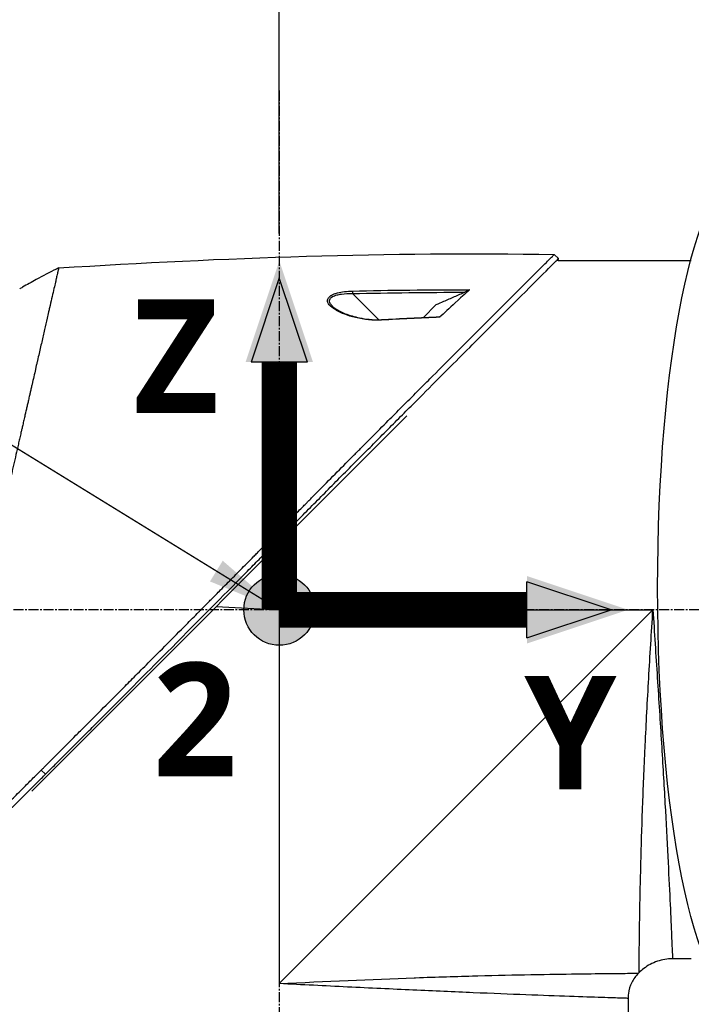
# Model space of a CAD drawing. Header units: millimetres. Extents: x 0 to 4378, y 0 to 2376.
# Tile 87 of 227: x 1500 to 1614, y 1203 to 1369. Entities that reach past the tile are written whole.
import ezdxf

# ---------------------------------------------------------------- set-up
doc = ezdxf.new("R2010")
doc.units = ezdxf.units.MM
doc.header["$LTSCALE"] = 0.2
doc.linetypes.add('CENTER2', pattern=[1.125, 0.75, -0.125, 0.125, -0.125])
for name, color, linetype in [('02_Center Line', 1, 'CENTER2'), ('07_Special Line2', 76, 'Continuous'), ('12_Before Rev.Num.', 5, 'Continuous'), ('13_After Rev.Num.', 6, 'Continuous')]:
    doc.layers.add(name, color=color, linetype=linetype)
doc.layers.add('14_Mark', color=7, linetype='Continuous', true_color=0xe03c31)
doc.styles.add('Rainbow-5.0 Style', font='malgunsl.ttf')
doc.dimstyles.new('Rainbow-5.0 Style', dxfattribs={"dimtxt": 4, "dimasz": 2.5, "dimexe": 1, "dimexo": 1, "dimgap": 1, "dimtad": 1, "dimdsep": 46, "dimtxsty": 'Rainbow-5.0 Style', "dimcen": 0, "dimclrd": 251, "dimclre": 251, "dimclrt": 7, "dimazin": 3, "dimtp": 0.1, "dimtm": 0.1, "dimtfac": 0.61, "dimtmove": 0, "dimatfit": 3, "dimfxl": 1, "dimlwd": -1, "dimlwe": -1, "dimarcsym": 1})

# ---------------------------------------------------------------- blocks, each defined once
blk = doc.blocks.new('*D131')
at = {"color": 251, "linetype": 'ByBlock', "transparency": 16777216}
for p, q in [((1544.31, 1333), (1544.31, 1484)), ((1692.71, 1468.85), (1692.71, 1484)), ((1554.31, 1480), (1682.71, 1480))]:
    blk.add_line(p, q, dxfattribs=at)
at = {"color": 251, "transparency": 16777216}
for points in [[(1554.31, 1481.67), (1554.31, 1478.34), (1544.31, 1480)], [(1682.71, 1481.67), (1682.71, 1478.34), (1692.71, 1480)]]:
    blk.add_solid(points, dxfattribs=at)
at = {"layer": 'Defpoints', "color": 0, "transparency": 16777216}
for p in [(1692.71, 1480), (1692.71, 1464.85), (1544.31, 1329)]:
    blk.add_point(p, dxfattribs=at)
at = {"color": 7, "transparency": 16777216, "insert": (1618.51, 1492.32), "char_height": 16, "attachment_point": 5, "style": 'Rainbow-5.0 Style'}
blk.add_mtext('148.4', dxfattribs=at)
blk = doc.blocks.new('A$Ca3a613b0')
for p, q in [((-140.27, 669.07), (-140.98, 669.78)), ((-140.3, 668.7), (-140.27, 669.07)), ((-117.8, 668.7), (-140.3, 668.7)), ((-176.8, 663.44), (-176.8, 663.44)), ((-176.8, 663.1), (-176.8, 663.1)), ((-175.09, 663.15), (-170.68, 658.74)), ((-163.09, 659.13), (-160.99, 661.23)), ((-170.59, 658.65), (-170.59, 658.65)), ((-229.34, 579.04), (-165.9, 642.49)), ((-187.5, 609.7), (-188.04, 620.35)), ((-198.15, 610.24), (-187.5, 609.7)), ((-187.5, 609.7), (-124.3, 609.7)), ((-187.5, 609.7), (-187.5, 546.5)), ((-124.3, 609.7), (-187.5, 546.5)), ((-227.06, 581.89), (-227.77, 582.6)), ((-117.8, 550.7), (-120.99, 550.7)), ((-126.74, 548.26), (-126.64, 548.36)), ((-128.5, 544.01), (-128.5, 535.5))]:
    blk.add_line(p, q)
for centre, radius, start, end in [((-187.17, 589.64), 86.47, 116.0828, 118.646), ((-187.17, 589.63), 86.48, 118.646, 120.3958)]:
    blk.add_arc(centre, radius, start, end)
for centre, major_axis, ratio, start_param, end_param in [((-187.17, 589.63), (-62.83, -59.43), 1, 4.404955, 4.409974), ((-189.55, 592.55), (65.75, 53.33), 0.977068, 1.416312, 1.42047), ((-175.08, 663.14), (0.012, -0.5), 0.024071, 3.598315, 4.687114), ((-170.2, 658.25), (-0.029, 0.499), 0.0232, 5.671142, 6.283186)]:
    blk.add_ellipse(centre, major_axis=major_axis, ratio=ratio, start_param=start_param, end_param=end_param)
for points, knots in [([(-227.77, 582.6), (-227.76, 582.61), (-227.61, 582.76), (-227.53, 582.84), (-227.47, 582.89), (-227.29, 583.07), (-227.18, 583.19), (-226.82, 583.55), (-226.58, 583.79), (-225.85, 584.52), (-225.36, 585), (-223.89, 586.48), (-222.89, 587.47), (-221.64, 588.73), (-221.39, 588.98), (-220.82, 589.55), (-220.49, 589.87), (-219.57, 590.8), (-218.96, 591.41), (-218.22, 592.14), (-218.1, 592.26), (-217.87, 592.5), (-217.76, 592.61), (-216.48, 593.89), (-215.3, 595.08), (-213.42, 596.96), (-212.74, 597.64), (-211.26, 599.13), (-210.47, 599.92), (-207.55, 602.85), (-205.41, 605), (-202.54, 607.9), (-201.82, 608.62), (-200.99, 609.45), (-200.89, 609.56), (-200.7, 609.74), (-200.62, 609.83), (-200.45, 610), (-200.36, 610.09), (-200.16, 610.29), (-200.05, 610.4), (-199.85, 610.6), (-199.77, 610.69), (-199.56, 610.89), (-199.44, 611.02), (-199.22, 611.25), (-199.11, 611.35), (-198.48, 611.99), (-197.95, 612.52), (-196.74, 613.75), (-196.05, 614.45), (-194.66, 615.85), (-193.96, 616.56), (-192.82, 617.72), (-192.37, 618.17), (-191.83, 618.73), (-191.72, 618.83), (-191.44, 619.12), (-191.25, 619.31), (-190.61, 619.96), (-190.16, 620.42), (-189.46, 621.12), (-189.22, 621.37), (-188.89, 621.7), (-188.81, 621.79), (-188.68, 621.92), (-188.63, 621.96), (-188.49, 622.11), (-188.39, 622.21), (-188.14, 622.46), (-187.99, 622.61), (-187.65, 622.96), (-187.46, 623.15), (-187.1, 623.51), (-186.92, 623.69), (-186.68, 623.93), (-186.62, 623.99), (-186.42, 624.2), (-186.26, 624.36), (-185.87, 624.75), (-185.66, 624.97), (-185.27, 625.36), (-185.11, 625.52), (-184.78, 625.85), (-184.62, 626.02), (-184.2, 626.44), (-183.94, 626.7), (-183.49, 627.15), (-183.31, 627.34), (-182.98, 627.67), (-182.84, 627.81), (-182.63, 628.02), (-182.56, 628.09), (-182.29, 628.37), (-182.08, 628.57), (-180.97, 629.7), (-180.06, 630.62), (-178.17, 632.52), (-177.2, 633.5), (-175.85, 634.86), (-175.47, 635.24), (-174.91, 635.81), (-174.73, 635.99), (-174.11, 636.61), (-173.68, 637.04), (-172.81, 637.92), (-172.36, 638.36), (-170.96, 639.77), (-170.01, 640.73), (-168.29, 642.46), (-167.52, 643.23), (-165.87, 644.89), (-164.98, 645.78), (-163.41, 647.36), (-162.71, 648.05), (-159.38, 651.4), (-156.85, 653.92), (-154.01, 656.76), (-153.52, 657.26), (-152.56, 658.21), (-152.1, 658.68), (-149.9, 660.88), (-148.29, 662.48), (-146.26, 664.51), (-145.67, 665.1), (-144.6, 666.16), (-144.12, 666.64), (-142.84, 667.92), (-142.18, 668.58), (-141.5, 669.26), (-141.33, 669.43), (-141.05, 669.7), (-140.98, 669.78), (-140.98, 669.78)], [-6.229962, -6.229962, -6.229962, -6.229962, -6.227864, -6.227864, -6.219552, -6.219552, -6.202929, -6.202929, -6.16968, -6.16968, -6.103208, -6.103208, -5.970065, -5.970065, -5.937453, -5.937453, -5.895346, -5.895346, -5.816119, -5.816119, -5.800362, -5.800362, -5.786281, -5.786281, -5.635887, -5.635887, -5.550128, -5.550128, -5.451964, -5.451964, -5.19041, -5.19041, -5.103809, -5.103809, -5.091041, -5.091041, -5.081268, -5.081268, -5.070806, -5.070806, -5.057101, -5.057101, -5.047416, -5.047416, -5.032993, -5.032993, -5.021064, -5.021064, -4.959513, -4.959513, -4.879662, -4.879662, -4.798866, -4.798866, -4.746913, -4.746913, -4.735039, -4.735039, -4.713278, -4.713278, -4.660559, -4.660559, -4.631405, -4.631405, -4.620962, -4.620962, -4.61581, -4.61581, -4.603824, -4.603824, -4.585775, -4.585775, -4.565126, -4.565126, -4.545061, -4.545061, -4.538129, -4.538129, -4.518662, -4.518662, -4.489931, -4.489931, -4.468034, -4.468034, -4.446173, -4.446173, -4.412022, -4.412022, -4.38742, -4.38742, -4.368644, -4.368644, -4.359076, -4.359076, -4.331844, -4.331844, -4.208918, -4.208918, -4.076245, -4.076245, -4.023995, -4.023995, -3.998904, -3.998904, -3.939656, -3.939656, -3.878964, -3.878964, -3.746371, -3.746371, -3.637173, -3.637173, -3.509455, -3.509455, -3.406658, -3.406658, -3.009825, -3.009825, -2.924337, -2.924337, -2.84138, -2.84138, -2.519502, -2.519502, -2.374871, -2.374871, -2.235834, -2.235834, -1.965462, -1.965462, -1.83333, -1.83333, -1.674568, -1.674568, -1.674568, -1.674568]), ([(-224.8, 667.49), (-224.8, 667.49), (-224.8, 667.49), (-224.8, 667.49), (-224.8, 667.48), (-224.81, 667.47), (-224.81, 667.47), (-224.81, 667.45), (-224.82, 667.42), (-224.83, 667.38), (-224.84, 667.35), (-224.85, 667.31), (-224.86, 667.25), (-224.88, 667.2), (-224.89, 667.14), (-224.91, 667.06), (-224.93, 666.99), (-224.94, 666.91), (-224.97, 666.82), (-224.99, 666.73), (-225.01, 666.63), (-225.03, 666.52), (-225.08, 666.32), (-225.14, 666.07), (-225.21, 665.77), (-225.22, 665.72), (-225.23, 665.66), (-225.25, 665.6), (-225.29, 665.43), (-225.34, 665.18), (-225.43, 664.81), (-225.49, 664.52), (-225.58, 664.14), (-225.69, 663.65), (-225.78, 663.27), (-225.88, 662.82), (-226.01, 662.29), (-226.11, 661.83), (-226.23, 661.32), (-226.36, 660.73), (-226.41, 660.51), (-226.46, 660.29), (-226.52, 660.05), (-226.6, 659.7), (-226.68, 659.35), (-226.76, 658.98), (-226.9, 658.37), (-227.05, 657.73), (-227.2, 657.06), (-227.28, 656.72), (-227.36, 656.38), (-227.44, 656.03), (-227.52, 655.68), (-227.6, 655.33), (-227.68, 654.97), (-227.85, 654.25), (-228.02, 653.5), (-228.2, 652.73), (-228.28, 652.34), (-228.37, 651.95), (-228.47, 651.55), (-228.48, 651.46), (-228.5, 651.38), (-228.52, 651.3), (-228.55, 651.19), (-228.62, 650.87), (-228.74, 650.33), (-228.82, 650), (-228.91, 649.59), (-229.03, 649.09), (-229.12, 648.71), (-229.21, 648.28), (-229.32, 647.81), (-229.37, 647.6), (-229.42, 647.38), (-229.47, 647.16), (-229.52, 646.94), (-229.57, 646.73), (-229.62, 646.5), (-229.66, 646.32), (-229.71, 646.13), (-229.75, 645.95), (-229.81, 645.68), (-229.87, 645.42), (-229.93, 645.16), (-229.98, 644.93), (-230.03, 644.71), (-230.08, 644.48), (-230.14, 644.25), (-230.19, 644.02), (-230.24, 643.79), (-230.3, 643.56), (-230.35, 643.31), (-230.41, 643.08), (-230.46, 642.86), (-230.5, 642.65), (-230.56, 642.4), (-230.62, 642.15), (-230.69, 641.85), (-230.75, 641.56), (-230.82, 641.28), (-230.88, 641), (-230.95, 640.72), (-230.99, 640.51), (-231.04, 640.3), (-231.09, 640.1), (-231.11, 640.02), (-231.12, 639.94), (-231.14, 639.86), (-231.21, 639.58), (-231.27, 639.29), (-231.34, 639), (-231.37, 638.86), (-231.41, 638.71), (-231.44, 638.57), (-231.47, 638.42), (-231.51, 638.28), (-231.54, 638.13), (-231.61, 637.84), (-231.67, 637.55), (-231.74, 637.26), (-231.87, 636.67), (-232.01, 636.08), (-232.14, 635.49), (-232.21, 635.19), (-232.28, 634.89), (-232.35, 634.6), (-232.42, 634.3), (-232.49, 634), (-232.56, 633.7), (-232.59, 633.55), (-232.62, 633.4), (-232.66, 633.25), (-232.69, 633.09), (-232.73, 632.94), (-232.76, 632.79), (-232.83, 632.5), (-232.9, 632.2), (-232.97, 631.91), (-232.97, 631.9), (-232.97, 631.89), (-232.97, 631.88), (-233.04, 631.58), (-233.11, 631.27), (-233.18, 630.97), (-233.25, 630.66), (-233.32, 630.36), (-233.39, 630.05), (-233.43, 629.9), (-233.46, 629.74), (-233.5, 629.59), (-233.53, 629.44), (-233.57, 629.28), (-233.6, 629.13), (-233.67, 628.82), (-233.74, 628.51), (-233.81, 628.2), (-233.86, 628.02), (-233.9, 627.84), (-233.94, 627.65), (-233.94, 627.65), (-233.94, 627.65), (-233.94, 627.64), (-233.96, 627.58), (-233.98, 627.46), (-234.03, 627.27), (-234.06, 627.13), (-234.1, 626.95), (-234.15, 626.73), (-234.18, 626.61), (-234.21, 626.48), (-234.24, 626.34), (-234.27, 626.19), (-234.31, 626.04), (-234.35, 625.87), (-234.37, 625.76), (-234.4, 625.63), (-234.43, 625.51), (-234.44, 625.47), (-234.45, 625.44), (-234.45, 625.4), (-234.54, 625.05), (-234.61, 624.73), (-234.67, 624.47), (-234.82, 623.81), (-234.9, 623.44), (-234.93, 623.35), (-234.98, 623.1), (-235.04, 622.84), (-235.1, 622.59), (-235.17, 622.28), (-235.24, 621.96), (-235.32, 621.65), (-235.35, 621.51), (-235.38, 621.37), (-235.41, 621.23), (-235.45, 621.06), (-235.49, 620.88), (-235.53, 620.71), (-235.58, 620.51), (-235.62, 620.31), (-235.67, 620.11), (-235.75, 619.75), (-235.99, 618.7), (-236.39, 616.95), (-236.4, 616.92), (-236.4, 616.89), (-236.41, 616.86), (-236.69, 615.64), (-236.97, 614.43), (-237.25, 613.22), (-237.46, 612.28), (-237.68, 611.34), (-237.89, 610.4), (-237.96, 610.11), (-238.03, 609.82), (-238.09, 609.52), (-238.37, 608.3), (-238.65, 607.09), (-238.93, 605.89), (-239, 605.56), (-239.08, 605.23), (-239.15, 604.9), (-239.21, 604.65), (-239.27, 604.38), (-239.34, 604.1), (-239.46, 603.55), (-239.6, 602.96), (-239.74, 602.32), (-239.81, 602.04), (-239.88, 601.75), (-239.94, 601.45), (-240.01, 601.16), (-240.08, 600.87), (-240.14, 600.57), (-240.21, 600.29), (-240.28, 600), (-240.34, 599.71), (-240.35, 599.66), (-240.36, 599.62), (-240.37, 599.57), (-240.43, 599.34), (-240.48, 599.1), (-240.54, 598.85), (-240.66, 598.32), (-240.79, 597.75), (-240.93, 597.14), (-241.05, 596.61), (-241.18, 596.05), (-241.31, 595.46), (-241.55, 594.45), (-241.8, 593.35), (-242.07, 592.18), (-242.26, 591.33), (-242.46, 590.45), (-242.67, 589.54)], [0.0008979, 0.0008979, 0.0008979, 0.0008979, 0.0108915, 0.0108915, 0.0108915, 0.020974, 0.020974, 0.020974, 0.0391503, 0.0391503, 0.0391503, 0.0554178, 0.0554178, 0.0554178, 0.0702751, 0.0702751, 0.0702751, 0.0840358, 0.0840358, 0.0840358, 0.0969119, 0.0969119, 0.0969119, 0.1205769, 0.1205769, 0.1205769, 0.125, 0.125, 0.125, 0.1638961, 0.1638961, 0.1638961, 0.1958374, 0.1958374, 0.1958374, 0.2208888, 0.2208888, 0.2208888, 0.2422005, 0.2422005, 0.2422005, 0.25, 0.25, 0.25, 0.2678209, 0.2678209, 0.2678209, 0.2975362, 0.2975362, 0.2975362, 0.3125, 0.3125, 0.3125, 0.3272656, 0.3272656, 0.3272656, 0.3570095, 0.3570095, 0.3570095, 0.3718814, 0.3718814, 0.3718814, 0.375, 0.375, 0.375, 0.3991671, 0.3991671, 0.3991671, 0.4139157, 0.4139157, 0.4139157, 0.4249028, 0.4249028, 0.4249028, 0.429655, 0.429655, 0.429655, 0.4340613, 0.4340613, 0.4340613, 0.4375, 0.4375, 0.4375, 0.4468814, 0.4468814, 0.4468814, 0.4548932, 0.4548932, 0.4548932, 0.4629051, 0.4629051, 0.4629051, 0.4712008, 0.4712008, 0.4712008, 0.4789288, 0.4789288, 0.4789288, 0.4866568, 0.4866568, 0.4866568, 0.4943848, 0.4943848, 0.4943848, 0.5, 0.5, 0.5, 0.502414, 0.502414, 0.502414, 0.5112437, 0.5112437, 0.5112437, 0.5156585, 0.5156585, 0.5156585, 0.5200734, 0.5200734, 0.5200734, 0.528903, 0.528903, 0.528903, 0.5465624, 0.5465624, 0.5465624, 0.555392, 0.555392, 0.555392, 0.5642217, 0.5642217, 0.5642217, 0.5686366, 0.5686366, 0.5686366, 0.5730514, 0.5730514, 0.5730514, 0.5816327, 0.5816327, 0.5816327, 0.5818813, 0.5818813, 0.5818813, 0.5907202, 0.5907202, 0.5907202, 0.5995591, 0.5995591, 0.5995591, 0.6039786, 0.6039786, 0.6039786, 0.6083981, 0.6083981, 0.6083981, 0.6172371, 0.6172371, 0.6172371, 0.622449, 0.622449, 0.622449, 0.6229413, 0.6229413, 0.6229413, 0.6298917, 0.6298917, 0.6298917, 0.6351416, 0.6351416, 0.6351416, 0.6379546, 0.6379546, 0.6379546, 0.6408496, 0.6408496, 0.6408496, 0.6428571, 0.6428571, 0.6428571, 0.6433986, 0.6433986, 0.6433986, 0.6491487, 0.6491487, 0.6491487, 0.6632653, 0.6632653, 0.6632653, 0.6704637, 0.6704637, 0.6704637, 0.6793393, 0.6793393, 0.6793393, 0.6833065, 0.6833065, 0.6833065, 0.6882149, 0.6882149, 0.6882149, 0.6938776, 0.6938776, 0.6938776, 0.7239727, 0.7239727, 0.7239727, 0.7244898, 0.7244898, 0.7244898, 0.7589042, 0.7589042, 0.7589042, 0.7857143, 0.7857143, 0.7857143, 0.7941949, 0.7941949, 0.7941949, 0.8295621, 0.8295621, 0.8295621, 0.8392857, 0.8392857, 0.8392857, 0.849008, 0.849008, 0.849008, 0.8678821, 0.8678821, 0.8678821, 0.876305, 0.876305, 0.876305, 0.8842189, 0.8842189, 0.8842189, 0.8917062, 0.8917062, 0.8917062, 0.8928571, 0.8928571, 0.8928571, 0.9031342, 0.9031342, 0.9031342, 0.9247967, 0.9247967, 0.9247967, 0.9437386, 0.9437386, 0.9437386, 0.9764071, 0.9764071, 0.9764071, 1, 1, 1, 1]), ([(-227.06, 581.89), (-227.03, 581.93), (-226.73, 582.23), (-226.06, 582.9), (-225.8, 583.15), (-225.04, 583.91), (-224.52, 584.43), (-222.97, 585.98), (-221.91, 587.04), (-220.54, 588.41), (-220.24, 588.71), (-219.58, 589.37), (-219.23, 589.72), (-217.92, 591.03), (-216.97, 591.98), (-215.47, 593.49), (-214.91, 594.04), (-212.88, 596.08), (-211.39, 597.58), (-206.92, 602.06), (-201.36, 607.66), (-195.49, 613.59), (-194.18, 614.92), (-192.22, 616.91), (-191.57, 617.56), (-190.67, 618.48), (-190.41, 618.74), (-189.66, 619.5), (-189.16, 620.01), (-188.5, 620.67), (-188.35, 620.83), (-188.09, 621.09), (-187.98, 621.2), (-187.77, 621.42), (-187.67, 621.52), (-187.46, 621.73), (-187.35, 621.84), (-186.83, 622.36), (-186.42, 622.78), (-185.57, 623.64), (-185.13, 624.08), (-183.87, 625.35), (-183.05, 626.18), (-181.43, 627.82), (-180.62, 628.63), (-178.97, 630.3), (-178.13, 631.15), (-176.41, 632.88), (-175.53, 633.76), (-174.2, 635.1), (-173.75, 635.55), (-172.53, 636.78), (-171.77, 637.54), (-170.18, 639.15), (-169.34, 639.99), (-167.69, 641.65), (-166.88, 642.46), (-165.31, 644.04), (-164.54, 644.8), (-162.33, 647.02), (-160.9, 648.46), (-156.93, 652.43), (-154.48, 654.88), (-151.8, 657.56), (-151.37, 657.99), (-149.36, 660), (-147.9, 661.46), (-144.63, 664.72), (-143.04, 666.31), (-141.67, 667.67), (-141.43, 667.91), (-140.91, 668.44), (-140.67, 668.67), (-140.35, 668.99), (-140.27, 669.07), (-140.27, 669.07)], [0.000001, 0.000001, 0.000001, 0.000001, 0.0174896, 0.0174896, 0.0280641, 0.0280641, 0.0492044, 0.0492044, 0.0915833, 0.0915833, 0.103829, 0.103829, 0.1177045, 0.1177045, 0.1548929, 0.1548929, 0.1762617, 0.1762617, 0.2332292, 0.2332292, 0.3447473, 0.3447473, 0.3768428, 0.3768428, 0.3928613, 0.3928613, 0.3992061, 0.3992061, 0.4115742, 0.4115742, 0.4153435, 0.4153435, 0.4181398, 0.4181398, 0.4207138, 0.4207138, 0.4231441, 0.4231441, 0.4328041, 0.4328041, 0.443145, 0.443145, 0.4624048, 0.4624048, 0.4815797, 0.4815797, 0.5018181, 0.5018181, 0.5229618, 0.5229618, 0.5340035, 0.5340035, 0.5527188, 0.5527188, 0.5738832, 0.5738832, 0.5945831, 0.5945831, 0.6145009, 0.6145009, 0.6528362, 0.6528362, 0.7241388, 0.7241388, 0.7381113, 0.7381113, 0.7906485, 0.7906485, 0.8696683, 0.8696683, 0.8893857, 0.8893857, 0.91901, 0.91901, 0.9486615, 0.9486615, 0.9486615, 0.9486615]), ([(-170.22, 658.66), (-171.64, 658.58), (-173.1, 658.74), (-174.63, 659.11), (-175.92, 659.43), (-176.98, 659.83), (-177.82, 660.31), (-177.86, 660.34), (-177.91, 660.36), (-177.96, 660.39), (-178.45, 660.69), (-178.82, 660.98), (-179.05, 661.28), (-179.12, 661.37), (-179.18, 661.45), (-179.22, 661.53), (-179.27, 661.62), (-179.31, 661.7), (-179.33, 661.79), (-179.37, 661.96), (-179.34, 662.14), (-179.25, 662.33), (-179.17, 662.49), (-179.03, 662.64), (-178.83, 662.78), (-178.8, 662.8), (-178.75, 662.83), (-178.71, 662.86), (-178.6, 662.92), (-178.48, 662.98), (-178.35, 663.04), (-178.25, 663.08), (-178.14, 663.12), (-178.02, 663.16), (-177.9, 663.2), (-177.78, 663.23), (-177.66, 663.26), (-176.93, 663.45), (-176.07, 663.56), (-175.1, 663.58)], [0, 0, 0, 0, 0.25, 0.25, 0.25, 0.4865055, 0.4865055, 0.4865055, 0.5, 0.5, 0.5, 0.625, 0.625, 0.625, 0.65625, 0.65625, 0.65625, 0.6875, 0.6875, 0.6875, 0.75, 0.75, 0.75, 0.8021419, 0.8021419, 0.8021419, 0.8125, 0.8125, 0.8125, 0.8375, 0.8375, 0.8375, 0.85625, 0.85625, 0.85625, 0.875, 0.875, 0.875, 0.9999999, 0.9999999, 0.9999999, 0.9999999]), ([(-178.59, 661.12), (-178.65, 661.18), (-178.7, 661.24), (-178.75, 661.3), (-178.8, 661.35), (-178.84, 661.41), (-178.88, 661.47), (-178.93, 661.56), (-178.98, 661.67), (-179, 661.85), (-179, 661.86), (-179, 661.87), (-179, 661.88), (-179, 661.93), (-179, 661.98), (-179, 662.02), (-178.99, 662.05), (-178.98, 662.09), (-178.97, 662.12), (-178.94, 662.21), (-178.89, 662.3), (-178.83, 662.38), (-178.75, 662.47), (-178.65, 662.55), (-178.53, 662.62), (-178.51, 662.64), (-178.49, 662.65), (-178.46, 662.66), (-178.27, 662.76), (-178.05, 662.85), (-177.78, 662.92), (-177.54, 662.99), (-177.26, 663.04), (-176.95, 663.08), (-176.43, 663.15), (-175.81, 663.17), (-175.09, 663.15)], [-0.9529877, -0.9529877, -0.9529877, -0.9529877, -0.9022408, -0.9022408, -0.9022408, -0.8514938, -0.8514938, -0.8514938, -0.75, -0.75, -0.75, -0.7421865, -0.7421865, -0.7421865, -0.705, -0.705, -0.705, -0.675, -0.675, -0.675, -0.6, -0.6, -0.6, -0.5168612, -0.5168612, -0.5168612, -0.5, -0.5, -0.5, -0.375, -0.375, -0.375, -0.25, -0.25, -0.25, -0.0000001, -0.0000001, -0.0000001, -0.0000001]), ([(-156.13, 663.38), (-156.73, 663.11), (-157.32, 662.85), (-158.51, 662.32), (-159.11, 662.06), (-159.7, 661.8), (-159.7, 661.8), (-159.71, 661.79), (-159.72, 661.79), (-160.14, 661.6), (-160.57, 661.42), (-160.99, 661.23)], [-0.3898017, -0.3898017, -0.3898017, -0.3898017, -0.1949013, -0.1949013, 0, 0, 0, 0.0018086, 0.0018086, 0.0018086, 0.14148, 0.14148, 0.14148, 0.14148]), ([(-155.3, 663.81), (-155.57, 663.57), (-156.42, 662.81), (-158.73, 660.69), (-159.66, 659.82), (-160.37, 659.16)], [0.000001, 0.000001, 0.000001, 0.000001, 0.1867187, 0.1867187, 0.3309926, 0.3309926, 0.3309926, 0.3309926]), ([(-155.3, 663.81), (-155.31, 663.8), (-155.33, 663.79), (-155.38, 663.76), (-155.41, 663.74), (-155.5, 663.68), (-155.58, 663.64), (-155.81, 663.52), (-155.97, 663.45), (-156.13, 663.38)], [0.00000001, 0.00000001, 0.00000001, 0.00000001, 0.00934531, 0.00934531, 0.02070119, 0.02070119, 0.04610095, 0.04610095, 0.07967024, 0.07967024, 0.07967024, 0.07967024]), ([(-178.44, 660.94), (-178.24, 660.76), (-177.97, 660.57), (-177.28, 660.16), (-176.83, 659.95), (-175.61, 659.47), (-174.79, 659.24), (-173.4, 658.95), (-172.86, 658.86), (-171.62, 658.74), (-170.92, 658.71), (-170.23, 658.75)], [0, 0, 0, 0, 0.1427344, 0.1427344, 0.3278478, 0.3278478, 0.6093621, 0.6093621, 0.7814093, 0.7814093, 0.9894028, 0.9894028, 0.9894028, 0.9894028]), ([(-160.37, 659.25), (-160.36, 659.25), (-160.34, 659.25), (-160.33, 659.24), (-160.32, 659.24), (-160.33, 659.22), (-160.33, 659.21), (-160.35, 659.19), (-160.36, 659.18), (-160.37, 659.16)], [0.18466179, 0.18466179, 0.18466179, 0.18466179, 0.20109399, 0.20109399, 0.21736929, 0.21736929, 0.23156221, 0.23156221, 0.24608538, 0.24608538, 0.24608538, 0.24608538]), ([(-126.64, 548.36), (-126.64, 548.36), (-126.64, 548.36), (-126.64, 548.36), (-126.64, 548.36), (-126.64, 548.76), (-126.63, 549.55), (-126.63, 549.57), (-126.63, 549.58), (-126.63, 549.6), (-126.62, 550.4), (-126.61, 551.58), (-126.59, 553.09), (-126.59, 553.14), (-126.59, 553.2), (-126.59, 553.25), (-126.57, 554.83), (-126.54, 556.8), (-126.5, 559.12), (-126.46, 561.32), (-126.41, 563.79), (-126.34, 566.52), (-126.34, 566.65), (-126.33, 566.78), (-126.33, 566.91), (-126.26, 569.65), (-126.17, 572.69), (-126.06, 575.88), (-126.05, 576.03), (-126.05, 576.17), (-126.04, 576.32), (-125.92, 579.53), (-125.79, 582.9), (-125.62, 586.42), (-125.61, 586.56), (-125.61, 586.69), (-125.6, 586.82), (-125.43, 590.45), (-125.22, 594.28), (-125, 598.11), (-124.78, 601.93), (-124.55, 605.81), (-124.3, 609.7)], [0.5002568, 0.5002568, 0.5002568, 0.5002568, 0.5003876, 0.5003876, 0.5003876, 0.5625, 0.5625, 0.5625, 0.5637682, 0.5637682, 0.5637682, 0.625, 0.625, 0.625, 0.6270506, 0.6270506, 0.6270506, 0.6901228, 0.6901228, 0.6901228, 0.75, 0.75, 0.75, 0.7528673, 0.7528673, 0.7528673, 0.8125, 0.8125, 0.8125, 0.8152429, 0.8152429, 0.8152429, 0.875, 0.875, 0.875, 0.877259, 0.877259, 0.877259, 0.9386494, 0.9386494, 0.9386494, 1, 1, 1, 1]), ([(-124.3, 609.7), (-124.05, 605.85), (-123.8, 602.01), (-123.55, 598.21), (-123.31, 594.45), (-123.07, 590.69), (-122.85, 587.14), (-122.64, 583.58), (-122.44, 580.19), (-122.26, 576.98), (-122.08, 573.78), (-121.92, 570.74), (-121.78, 568.02), (-121.64, 565.3), (-121.53, 562.85), (-121.42, 560.69), (-121.32, 558.53), (-121.24, 556.7), (-121.18, 555.22), (-121.11, 553.75), (-121.07, 552.61), (-121.03, 551.85), (-121, 551.09), (-120.99, 550.7), (-120.99, 550.7), (-120.99, 550.7), (-120.99, 550.7), (-120.99, 550.7)], [0, 0, 0, 0, 0.0627169, 0.0627169, 0.0627169, 0.125, 0.125, 0.125, 0.1875, 0.1875, 0.1875, 0.25, 0.25, 0.25, 0.3125314, 0.3125314, 0.3125314, 0.375, 0.375, 0.375, 0.4375116, 0.4375116, 0.4375116, 0.4999994, 0.4999994, 0.4999994, 0.5001285, 0.5001285, 0.5001285, 0.5001285]), ([(-235.48, 574.92), (-235.46, 574.94), (-235.4, 575), (-235.26, 575.14), (-235.2, 575.2), (-235.03, 575.36), (-234.92, 575.48), (-234.58, 575.81), (-234.35, 576.04), (-233.66, 576.73), (-233.19, 577.19), (-232.4, 577.98), (-232.08, 578.3), (-231.44, 578.94), (-231.11, 579.26), (-230.3, 580.08), (-229.8, 580.58), (-229.04, 581.33), (-228.79, 581.58), (-228.41, 581.96), (-228.28, 582.09), (-228.09, 582.28), (-228.03, 582.34), (-227.95, 582.42), (-227.78, 582.59), (-227.77, 582.6)], [-1.054271, -1.054271, -1.054271, -1.054271, -1.016011, -1.016011, -0.991173, -0.991173, -0.941498, -0.941498, -0.842144, -0.842144, -0.643564, -0.643564, -0.511372, -0.511372, -0.379025, -0.379025, -0.180334, -0.180334, -0.080976, -0.080976, -0.031296, -0.031296, -0.006457, -0.006457, -0.000001, -0.000001, -0.000001, -0.000001]), ([(-247.1, 562.01), (-247.1, 562.01), (-247.04, 562.07), (-246.83, 562.28), (-246.66, 562.44), (-246.3, 562.8), (-246.13, 562.96), (-245.69, 563.4), (-245.4, 563.69), (-244.88, 564.2), (-244.68, 564.4), (-244.22, 564.85), (-243.97, 565.1), (-242.97, 566.09), (-242.14, 566.9), (-239.4, 569.61), (-237.24, 571.76), (-233.65, 575.33), (-232.39, 576.58), (-230.44, 578.52), (-229.78, 579.18), (-228.77, 580.19), (-228.44, 580.52), (-227.92, 581.03), (-227.75, 581.2), (-227.3, 581.66), (-227.09, 581.87), (-227.06, 581.89)], [0, 0, 0, 0, 0.449356, 0.449356, 0.898467, 0.898467, 1.197468, 1.197468, 1.595858, 1.595858, 1.82337, 1.82337, 2.083118, 2.083118, 2.775822, 2.775822, 4.159486, 4.159486, 4.850949, 4.850949, 5.197063, 5.197063, 5.370242, 5.370242, 5.456832, 5.456832, 5.599134, 5.599134, 5.599134, 5.599134]), ([(-120.99, 550.7), (-121.85, 550.7), (-122.73, 550.56), (-124.37, 550), (-125.15, 549.58), (-126.12, 548.84), (-126.39, 548.61), (-126.64, 548.36)], [0, 0, 0, 0, 0.2592614, 0.2592614, 0.5193326, 0.5193326, 0.6259312, 0.6259312, 0.6259312, 0.6259312]), ([(-187.5, 546.5), (-179.72, 546.88), (-171.88, 547.23), (-164.67, 547.49), (-164.59, 547.49), (-164.52, 547.5), (-164.44, 547.5), (-160.9, 547.63), (-157.46, 547.73), (-154.21, 547.82), (-154.12, 547.82), (-154.03, 547.82), (-153.94, 547.83), (-150.71, 547.91), (-147.71, 547.98), (-144.96, 548.03), (-144.88, 548.03), (-144.8, 548.03), (-144.73, 548.03), (-141.97, 548.09), (-139.44, 548.12), (-137.25, 548.15), (-137.2, 548.15), (-137.14, 548.15), (-137.09, 548.16), (-134.9, 548.18), (-133.04, 548.2), (-131.51, 548.22), (-131.49, 548.22), (-131.46, 548.22), (-131.44, 548.22), (-130.69, 548.23), (-130.01, 548.23), (-129.43, 548.24), (-128.84, 548.24), (-128.34, 548.25), (-127.95, 548.25), (-127.94, 548.25), (-127.94, 548.25), (-127.93, 548.25), (-127.15, 548.25), (-126.75, 548.26), (-126.74, 548.26), (-126.74, 548.26), (-126.74, 548.26), (-126.74, 548.26)], [0, 0, 0, 0, 0.1237216, 0.1237216, 0.1237216, 0.125, 0.125, 0.125, 0.1858558, 0.1858558, 0.1858558, 0.1875, 0.1875, 0.1875, 0.2483067, 0.2483067, 0.2483067, 0.25, 0.25, 0.25, 0.3110307, 0.3110307, 0.3110307, 0.3125, 0.3125, 0.3125, 0.3740244, 0.3740244, 0.3740244, 0.375, 0.375, 0.375, 0.4055785, 0.4055785, 0.4055785, 0.4371666, 0.4371666, 0.4371666, 0.4375, 0.4375, 0.4375, 0.5, 0.5, 0.5, 0.500405, 0.500405, 0.500405, 0.500405]), ([(-126.74, 548.26), (-127.2, 547.8), (-127.59, 547.26), (-128.17, 546.1), (-128.36, 545.46), (-128.48, 544.55), (-128.5, 544.28), (-128.5, 544.01)], [0, 0, 0, 0, 0.1944378, 0.1944378, 0.3894915, 0.3894915, 0.4694478, 0.4694478, 0.4694478, 0.4694478]), ([(-128.5, 544.01), (-128.5, 544.01), (-128.88, 544.03), (-129.63, 544.05), (-130.01, 544.06), (-130.47, 544.08), (-131.03, 544.09), (-131.6, 544.11), (-132.25, 544.13), (-132.99, 544.16), (-134.47, 544.2), (-136.29, 544.26), (-138.43, 544.34), (-140.56, 544.41), (-143.06, 544.5), (-145.78, 544.61), (-148.5, 544.71), (-151.46, 544.83), (-154.69, 544.96), (-157.91, 545.1), (-161.34, 545.25), (-164.88, 545.41), (-168.43, 545.57), (-172.14, 545.75), (-175.95, 545.93), (-179.76, 546.12), (-183.66, 546.31), (-187.5, 546.5)], [0.5000036, 0.5000036, 0.5000036, 0.5000036, 0.5624944, 0.5624944, 0.5624944, 0.5937419, 0.5937419, 0.5937419, 0.6249896, 0.6249896, 0.6249896, 0.6874857, 0.6874857, 0.6874857, 0.7499833, 0.7499833, 0.7499833, 0.8124833, 0.8124833, 0.8124833, 0.8749861, 0.8749861, 0.8749861, 0.9375, 0.9375, 0.9375, 1, 1, 1, 1])]:
    blk.add_open_spline(points, degree=3, knots=knots)
for points in [[(-224.8, 667.49), (-196.9, 669.25), (-168.93, 670.22), (-140.98, 669.78)], [(-231.41, 663.94), (-231.36, 663.97), (-231.3, 664.01), (-231.23, 664.05)], [(-175.1, 663.58), (-168.83, 663.74), (-162.21, 663.82), (-155.3, 663.81)], [(-175.09, 663.15), (-168.77, 663.3), (-162.45, 663.38), (-156.13, 663.38)], [(-178.43, 660.96), (-178.49, 661.02), (-178.55, 661.07), (-178.59, 661.12)], [(-170.23, 658.75), (-166.94, 658.95), (-163.66, 659.11), (-160.37, 659.25)], [(-160.37, 659.16), (-163.66, 659.03), (-166.94, 658.86), (-170.22, 658.66)], [(-120.99, 550.7), (-120.99, 550.7), (-120.99, 550.7), (-120.99, 550.7)]]:
    blk.add_open_spline(points, degree=3)
at = {"layer": '02_Center Line', "ltscale": 11.288275}
for p, q in [((-187.5, 697.46), (-187.5, 100.36)), ((38.47, 609.7), (-282.11, 609.7))]:
    blk.add_line(p, q, dxfattribs=at)
blk = doc.blocks.new('Blk$L1P0-3O23B')
for q in [(63.35, -1.67), (70.72, 5.7)]:
    blk.add_line((63.35, 5.7), q)
blk.add_ellipse((0, 0), major_axis=(69.35, 0), ratio=0.201954)
blk = doc.blocks.new('A$C70e6bd02')
at = {"layer": '07_Special Line2'}
blk.add_hatch(color=256, dxfattribs=at).paths.add_polyline_path([(49.16, 0), (34.9, 4.75), (34.9, -4.75)])
at = {"layer": '12_Before Rev.Num.'}
blk.add_hatch(color=256, dxfattribs=at).paths.add_polyline_path([(0, 49.16), (-4.75, 34.9), (4.75, 34.9)])
at = {"layer": '14_Mark'}
h = blk.add_hatch(color=256, dxfattribs=at)
h.dxf.hatch_style = 1
h.paths.add_polyline_path([(5, 0, 1), (-5, 0, 1)])
at = {"layer": '07_Special Line2'}
for p, q in [((34.9, -3.96), (34.9, 3.96)), ((46.78, 0), (34.9, 3.96)), ((34.9, -3.96), (46.78, 0))]:
    blk.add_line(p, q, dxfattribs=at)
at = {"layer": '07_Special Line2', "const_width": 5}
blk.add_lwpolyline([(34.9, 0), (0, 0)], dxfattribs=at)
at = {"layer": '12_Before Rev.Num.'}
for p, q in [((0, 46.78), (-3.96, 34.9)), ((3.96, 34.9), (0, 46.78)), ((3.96, 34.9), (-3.96, 34.9))]:
    blk.add_line(p, q, dxfattribs=at)
at = {"layer": '12_Before Rev.Num.', "const_width": 5}
blk.add_lwpolyline([(0, 34.9), (0, 0)], dxfattribs=at)
at = {"layer": '14_Mark'}
blk.add_circle((0, 0), 5, dxfattribs=at)
at = {"layer": '07_Special Line2', "insert": (34.53, -17.31), "char_height": 16, "attachment_point": 4, "style": 'Rainbow-5.0 Style'}
blk.add_mtext('{\\fMalgun Gothic Semilight|b1|i0|c129|p50;Y}', dxfattribs=at)
at = {"layer": '12_Before Rev.Num.', "insert": (-20.59, 35.73), "char_height": 16, "attachment_point": 4, "style": 'Rainbow-5.0 Style'}
blk.add_mtext('{\\fMalgun Gothic Semilight|b1|i0|c129|p50;Z}', dxfattribs=at)
at = {"layer": '14_Mark', "insert": (-17.84, -15.46), "char_height": 16, "attachment_point": 4, "style": 'Rainbow-5.0 Style'}
blk.add_mtext('{\\fMalgun Gothic Semilight|b1|i0|c129|p50;2}', dxfattribs=at)

msp = doc.modelspace()

# ---------------------------------------------------------------- block references
msp.add_blockref('A$Ca3a613b0', (1731.806, 659.684))
at = {"xscale": 1.2, "yscale": 1.2, "zscale": 1.2}
msp.add_blockref('A$C70e6bd02', (1544.313, 1269.384), dxfattribs=at)
at = {"layer": '13_After Rev.Num.', "rotation": 90}
msp.add_blockref('Blk$L1P0-3O23B', (1622.314, 1273.084), dxfattribs=at)

# ---------------------------------------------------------------- dimensions: what is measured, and where the dimension line sits
dim = msp.add_linear_dim(base=(1692.706, 1480.003), p1=(1544.306, 1328.999), p2=(1692.706, 1464.853), dimstyle='Rainbow-5.0 Style', override={"dimscale": 4, "dimtol": 0, "dimlim": 0, "dimtp": 0.1, "dimtm": 0.1, "dimtfac": 0.61, "dimtdec": 2, "dimtolj": 0, "dimtzin": 8})
dim.commit()
dim.dimension.update_dxf_attribs({"geometry": '*D131', "text_midpoint": (1618.506, 1492.324)})

# ---------------------------------------------------------------- leaders
at = {"annotation_type": 0, "has_hookline": 1, "hookline_direction": 1}
for points, text_width in [([(1544.313, 1269.384), (1386.396, 1366.426), (1373.896, 1366.426)], 116.644), ([(1544.306, 1106.612), (1394.355, 1208.852), (1381.855, 1208.852)], 101.602)]:
    msp.add_leader(points, dimstyle='Rainbow-5.0 Style', override={"dimscale": 5, "dimgap": 1, "dimtad": 1}, dxfattribs=dict(at, text_width=text_width))

doc.saveas('drawing.dxf')
